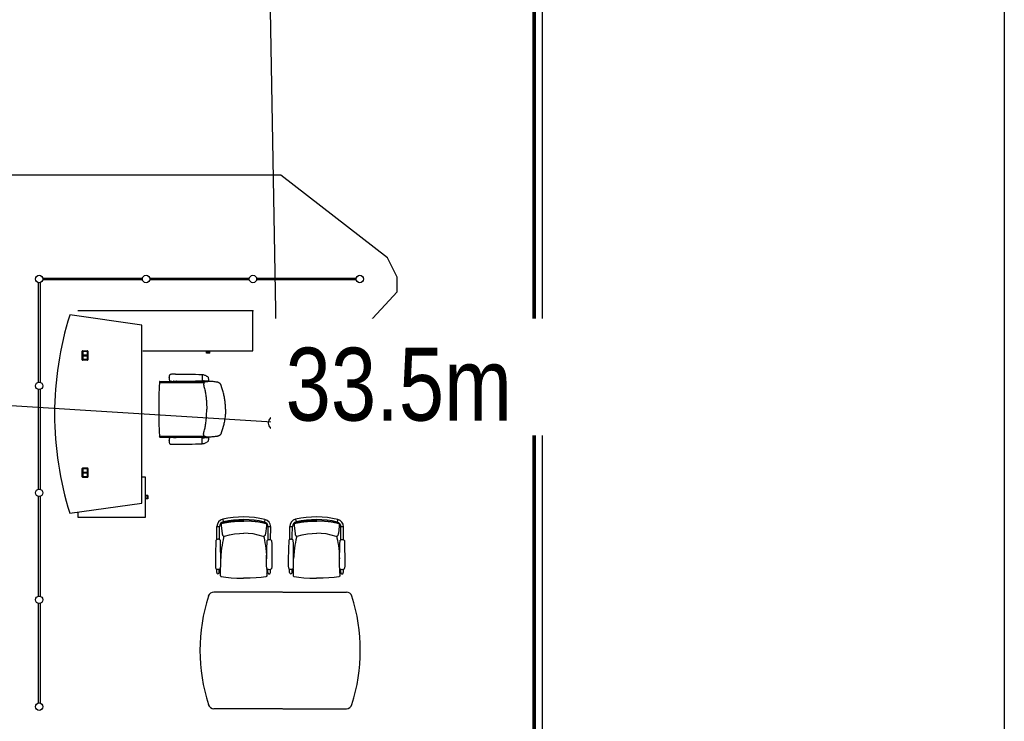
# Model space of a CAD drawing. Header units: millimetres. Extents: x 391350 to 515311, y -283575 to -199836.
# Tile 74 of 102: x 505177 to 515311, y -279219 to -272000. Entities that reach past the tile are written whole.
import ezdxf

# ---------------------------------------------------------------- set-up
doc = ezdxf.new("R2010")
doc.units = ezdxf.units.MM
doc.set_wipeout_variables(frame=1)
doc.layers.add('Evac_Occupant', color=183, linetype='Continuous')
doc.layers.add('Evac_Path_Fail', color=1, linetype='Continuous')
doc.styles.get("Standard").update_dxf_attribs({"font": 'arial.ttf'})

msp = doc.modelspace()

# ---------------------------------------------------------------- linework, layer by layer
at = {"color": 0}
for p, q in [((510471, -250501), (510471, -280880)), ((510481, -250501), (510481, -280880)), ((510556, -250501), (510556, -280930)), ((510459, -260298), (510459, -280880)), ((505370, -275730), (505370, -274705)), ((505387, -274705), (505387, -275730)), ((505416, -274659), (506441, -274659)), ((506441, -274676), (505416, -274676)), ((506516, -274659), (507541, -274659)), ((507541, -274676), (506516, -274676)), ((507616, -274659), (508641, -274659)), ((508641, -274676), (507616, -274676)), ((507576, -274997), (505776, -274997)), ((507576, -275407), (507576, -274997)), ((506436, -275143), (505693, -275038)), ((506436, -276973), (506436, -275143)), ((505822, -275498), (505822, -275412)), ((505828, -275406), (505874, -275406)), ((505828, -275414), (505828, -275496)), ((505828, -275414), (505828, -275454)), ((505830, -275412), (505872, -275412)), ((505872, -275412), (505830, -275412)), ((505873, -275414), (505873, -275454)), ((505874, -275496), (505874, -275414)), ((505880, -275412), (505880, -275498)), ((506446, -275407), (507576, -275407)), ((507099, -275420), (507099, -275407)), ((507133, -275420), (507099, -275420)), ((507099, -275432), (507099, -275420)), ((507133, -275432), (507099, -275432)), ((507133, -275420), (507133, -275407)), ((507133, -275432), (507133, -275420)), ((505873, -275452), (505828, -275452)), ((505873, -275454), (505828, -275454)), ((505828, -275455), (505873, -275455)), ((505828, -275496), (505828, -275455)), ((505828, -275457), (505873, -275457)), ((505874, -275504), (505828, -275504)), ((505872, -275497), (505830, -275497)), ((505830, -275498), (505872, -275498)), ((505873, -275455), (505873, -275496)), ((506617, -275725), (506621, -275732)), ((506619, -275722), (506754, -275722)), ((506622, -275732), (507077, -275732)), ((506715, -275684, 0), (506715, -275683, 0)), ((506715, -275684, 0), (506715, -275685, 0)), ((506757, -275721), (506757, -275721)), ((506761, -275719), (506787, -275719)), ((506790, -275721), (506790, -275721)), ((506794, -275722), (507084, -275722)), ((507055, -275654, 0), (507055, -275715, 0)), ((507055, -275654, 0), (507058, -275654, 0)), ((507055, -275714, 0), (507069, -275714, 0)), ((507123, -275718, 0), (507085, -275718, 0)), ((507090, -275718, 0), (507095, -275721, 0)), ((507095, -275718, 0), (507115, -275718, 0)), ((507095, -275721, 0), (507098, -275721, 0)), ((507099, -275718, 0), (507097, -275718, 0)), ((507098, -275721, 0), (507112, -275721, 0)), ((507111, -275718, 0), (507099, -275718, 0)), ((507111, -275718, 0), (507113, -275718, 0)), ((507112, -275721, 0), (507115, -275721, 0)), ((507120, -275718, 0), (507115, -275721, 0)), ((505370, -276830), (505370, -275805)), ((505387, -275805), (505387, -276830)), ((507295, -276008), (507295, -276008)), ((507295, -276008), (507295, -276008)), ((506617, -276291), (506621, -276284)), ((506619, -276294), (506754, -276294)), ((506622, -276284), (507077, -276284)), ((506715, -276332, 0), (506715, -276331, 0)), ((506715, -276332, 0), (506715, -276333, 0)), ((506757, -276296), (506757, -276296)), ((506761, -276297), (506787, -276297)), ((506790, -276296), (506790, -276296)), ((506794, -276294), (507084, -276294)), ((507055, -276363, 0), (507055, -276302, 0)), ((507055, -276302, 0), (507069, -276302, 0)), ((507123, -276298, 0), (507085, -276298, 0)), ((507090, -276298, 0), (507095, -276295, 0)), ((507095, -276295, 0), (507098, -276295, 0)), ((507095, -276298, 0), (507115, -276298, 0)), ((507099, -276298, 0), (507097, -276298, 0)), ((507098, -276295, 0), (507112, -276295, 0)), ((507111, -276298, 0), (507099, -276298, 0)), ((507111, -276298, 0), (507113, -276298, 0)), ((507112, -276295, 0), (507115, -276295, 0)), ((507120, -276298, 0), (507115, -276295, 0)), ((507055, -276362, 0), (507058, -276362, 0)), ((505822, -276704), (505822, -276618)), ((505828, -276612), (505874, -276612)), ((505828, -276620), (505828, -276660)), ((505828, -276620), (505828, -276702)), ((505830, -276618), (505872, -276618)), ((505872, -276618), (505830, -276618)), ((505873, -276620), (505873, -276660)), ((505874, -276702), (505874, -276620)), ((505880, -276618), (505880, -276704)), ((505873, -276658), (505828, -276658)), ((505873, -276660), (505828, -276660)), ((505828, -276661), (505873, -276661)), ((505828, -276702), (505828, -276661)), ((505828, -276663), (505873, -276663)), ((505874, -276710), (505828, -276710)), ((505872, -276703), (505830, -276703)), ((505830, -276704), (505872, -276704)), ((505873, -276661), (505873, -276702)), ((506473, -276708), (506436, -276708)), ((506473, -277119), (506473, -276708)), ((505370, -277930), (505370, -276905)), ((505387, -276905), (505387, -277930)), ((506485, -276896), (506473, -276896)), ((506485, -276930), (506473, -276930)), ((506485, -276896), (506485, -276930)), ((506497, -276896), (506485, -276896)), ((506497, -276930), (506485, -276930)), ((506497, -276896), (506497, -276930)), ((505693, -277077), (506436, -276973)), ((505776, -277065), (505776, -277119)), ((505776, -277119), (506473, -277119)), ((507267, -277140, 0), (507273, -277166, 0)), ((507702, -277142, 0), (507696, -277168, 0)), ((508017, -277140, 0), (508023, -277166, 0)), ((508452, -277142, 0), (508446, -277168, 0)), ((507207, -277349, 0), (507207, -277215, 0)), ((507207, -277215, 0), (507234, -277215, 0)), ((507233, -277317, 0), (507234, -277215, 0)), ((507252, -277183, 0), (507251, -277185, 0)), ((507251, -277185, 0), (507251, -277194, 0)), ((507251, -277185, 0), (507251, -277185, 0)), ((507253, -277182, 0), (507252, -277183, 0)), ((507254, -277181, 0), (507253, -277182, 0)), ((507263, -277177, 0), (507263, -277177, 0)), ((507705, -277179, 0), (507705, -277179, 0)), ((507714, -277183, 0), (507716, -277184, 0)), ((507716, -277184, 0), (507717, -277185, 0)), ((507717, -277185, 0), (507717, -277187, 0)), ((507717, -277187, 0), (507717, -277188, 0)), ((507717, -277188, 0), (507717, -277197, 0)), ((507734, -277319, 0), (507734, -277217, 0)), ((507761, -277218, 0), (507734, -277217, 0)), ((507760, -277351, 0), (507761, -277218, 0)), ((507957, -277349, 0), (507957, -277215, 0)), ((507957, -277215, 0), (507984, -277215, 0)), ((507983, -277317, 0), (507984, -277215, 0)), ((508002, -277183, 0), (508001, -277185, 0)), ((508001, -277185, 0), (508001, -277194, 0)), ((508001, -277185, 0), (508001, -277185, 0)), ((508003, -277182, 0), (508002, -277183, 0)), ((508004, -277181, 0), (508003, -277182, 0)), ((508013, -277177, 0), (508013, -277177, 0)), ((508455, -277179, 0), (508455, -277179, 0)), ((508464, -277183, 0), (508466, -277184, 0)), ((508466, -277184, 0), (508467, -277185, 0)), ((508467, -277185, 0), (508467, -277187, 0)), ((508467, -277187, 0), (508467, -277188, 0)), ((508467, -277188, 0), (508467, -277197, 0)), ((508484, -277319, 0), (508484, -277217, 0)), ((508511, -277218, 0), (508484, -277217, 0)), ((508510, -277351, 0), (508511, -277218, 0)), ((507201, -277351, 0), (507201, -277351, 0)), ((507233, -277349, 0), (507233, -277317, 0)), ((507239, -277352, 0), (507239, -277352, 0)), ((507278, -277314, 0), (507278, -277317, 0)), ((507278, -277317, 0), (507278, -277317, 0)), ((507284, -277314, 0), (507284, -277314, 0)), ((507683, -277316, 0), (507683, -277316, 0)), ((507689, -277316, 0), (507690, -277319, 0)), ((507690, -277319, 0), (507690, -277319, 0)), ((507728, -277354, 0), (507728, -277354, 0)), ((507734, -277351, 0), (507734, -277319, 0)), ((507766, -277354, 0), (507766, -277354, 0)), ((507951, -277351, 0), (507951, -277351, 0)), ((507983, -277349, 0), (507983, -277317, 0)), ((507989, -277352, 0), (507989, -277352, 0)), ((508028, -277314, 0), (508028, -277317, 0)), ((508028, -277317, 0), (508028, -277317, 0)), ((508034, -277314, 0), (508034, -277314, 0)), ((508433, -277316, 0), (508433, -277316, 0)), ((508439, -277316, 0), (508440, -277319, 0)), ((508440, -277319, 0), (508440, -277319, 0)), ((508478, -277354, 0), (508478, -277354, 0)), ((508484, -277351, 0), (508484, -277319, 0)), ((508516, -277354, 0), (508516, -277354, 0)), ((507248, -277518, 0), (507246, -277543, 0)), ((507717, -277521, 0), (507719, -277546, 0)), ((507998, -277518, 0), (507996, -277543, 0)), ((508467, -277521, 0), (508469, -277546, 0)), ((507205, -277687, 0), (507205, -277651, 0)), ((507232, -277687, 0), (507232, -277651, 0)), ((507732, -277689, 0), (507732, -277654, 0)), ((507759, -277689, 0), (507759, -277654, 0)), ((507955, -277687, 0), (507955, -277651, 0)), ((507982, -277687, 0), (507982, -277651, 0)), ((508482, -277689, 0), (508482, -277654, 0)), ((508509, -277689, 0), (508509, -277654, 0)), ((507241, -277678, 0), (507241, -277694, 0)), ((507241, -277694, 0), (507241, -277701, 0)), ((507241, -277694, 0), (507241, -277695, 0)), ((507241, -277695, 0), (507241, -277701, 0)), ((507241, -277701, 0), (507241, -277706, 0)), ((507252, -277730, 0), (507252, -277730, 0)), ((507711, -277732, 0), (507711, -277732, 0)), ((507723, -277680, 0), (507722, -277696, 0)), ((507722, -277696, 0), (507722, -277703, 0)), ((507722, -277696, 0), (507722, -277697, 0)), ((507722, -277697, 0), (507722, -277704, 0)), ((507722, -277704, 0), (507722, -277708, 0)), ((507991, -277678, 0), (507991, -277694, 0)), ((507991, -277694, 0), (507991, -277701, 0)), ((507991, -277694, 0), (507991, -277695, 0)), ((507991, -277695, 0), (507991, -277701, 0)), ((507991, -277701, 0), (507991, -277706, 0)), ((508002, -277730, 0), (508002, -277730, 0)), ((508461, -277732, 0), (508461, -277732, 0)), ((508473, -277680, 0), (508472, -277696, 0)), ((508472, -277696, 0), (508472, -277703, 0)), ((508472, -277696, 0), (508472, -277697, 0)), ((508472, -277697, 0), (508472, -277704, 0)), ((508472, -277704, 0), (508472, -277708, 0)), ((507881, -277889), (507176, -277889)), ((507884, -277889), (508540, -277889)), ((505370, -279030), (505370, -278005)), ((505387, -278005), (505387, -279030)), ((507881, -279089), (507176, -279089)), ((507884, -279089), (508540, -279089))]:
    msp.add_line(p, q, dxfattribs=at)
msp.add_lwpolyline([(456689, -248700), (515311, -248700), (515311, -283575), (456689, -283575)], close=True, dxfattribs=at)
at = {"color": 0, "extrusion": (0, 0, -1), "flags": 128}
msp.add_lwpolyline([(-507295, -276008), (-507295, -275997), (-507295, -275986), (-507294, -275975), (-507294, -275963), (-507293, -275952), (-507292, -275941), (-507291, -275929), (-507290, -275918), (-507288, -275907), (-507286, -275896), (-507284, -275885), (-507282, -275874), (-507280, -275863), (-507277, -275852), (-507274, -275841), (-507271, -275830), (-507265, -275809), (-507259, -275787), (-507252, -275765), (-507251, -275762), (-507250, -275760), (-507249, -275757), (-507248, -275754), (-507247, -275752), (-507245, -275750), (-507243, -275748), (-507241, -275745), (-507239, -275743), (-507237, -275742), (-507235, -275740), (-507232, -275738), (-507230, -275737), (-507228, -275735), (-507225, -275734), (-507222, -275733), (-507220, -275732), (-507217, -275731), (-507214, -275730), (-507212, -275730), (-507206, -275729), (-507201, -275728), (-507189, -275726), (-507178, -275725), (-507167, -275724), (-507156, -275723), (-507145, -275723), (-507133, -275722), (-507122, -275722), (-507116, -275722), (-507111, -275722), (-507105, -275722), (-507099, -275723), (-507096, -275723), (-507093, -275724), (-507090, -275725), (-507088, -275725), (-507085, -275726), (-507083, -275728), (-507080, -275729), (-507078, -275731), (-507076, -275733), (-507075, -275734), (-507074, -275735), (-507074, -275736), (-507073, -275738), (-507072, -275740), (-507071, -275743), (-507071, -275746), (-507070, -275749), (-507070, -275752), (-507070, -275755), (-507070, -275757), (-507071, -275760), (-507071, -275763), (-507072, -275769), (-507074, -275774), (-507077, -275785), (-507080, -275796), (-507083, -275807), (-507085, -275818), (-507087, -275829), (-507089, -275840), (-507091, -275851), (-507093, -275862), (-507094, -275873), (-507096, -275884), (-507097, -275896), (-507098, -275907), (-507099, -275918), (-507100, -275929), (-507100, -275941), (-507101, -275952), (-507101, -275963), (-507102, -275986), (-507102, -276008)], dxfattribs=at)
at = {"color": 0, "flags": 128}
msp.add_lwpolyline([(507295, -276008), (507295, -276020), (507295, -276031), (507294, -276042), (507294, -276054), (507293, -276065), (507292, -276076), (507291, -276087), (507290, -276099), (507288, -276110), (507286, -276121), (507284, -276132), (507282, -276143), (507280, -276154), (507277, -276165), (507274, -276176), (507271, -276186), (507265, -276208), (507259, -276230), (507252, -276252), (507251, -276255), (507250, -276257), (507249, -276260), (507248, -276262), (507247, -276265), (507245, -276267), (507243, -276269), (507241, -276271), (507239, -276273), (507237, -276275), (507235, -276277), (507232, -276278), (507230, -276280), (507228, -276281), (507225, -276282), (507222, -276284), (507220, -276285), (507217, -276285), (507214, -276286), (507212, -276287), (507206, -276288), (507201, -276289), (507189, -276290), (507178, -276292), (507167, -276293), (507156, -276293), (507145, -276294), (507133, -276295), (507122, -276295), (507116, -276295), (507111, -276294), (507105, -276294), (507099, -276294), (507096, -276293), (507093, -276293), (507090, -276292), (507088, -276291), (507085, -276290), (507083, -276289), (507080, -276288), (507078, -276286), (507076, -276284), (507075, -276283), (507074, -276281), (507074, -276280), (507073, -276279), (507072, -276276), (507071, -276274), (507071, -276271), (507070, -276268), (507070, -276265), (507070, -276262), (507070, -276259), (507071, -276257), (507071, -276254), (507072, -276248), (507074, -276243), (507077, -276232), (507080, -276221), (507083, -276210), (507085, -276199), (507087, -276188), (507089, -276177), (507091, -276166), (507093, -276155), (507094, -276143), (507096, -276132), (507097, -276121), (507098, -276110), (507099, -276099), (507100, -276087), (507100, -276076), (507101, -276065), (507101, -276053), (507102, -276031), (507102, -276008)], dxfattribs=at)
at = {"color": 0, "elevation": 0}
for points in [[(507484, -277155), (507424, -277156), (507366, -277160), (507312, -277167), (507263, -277177)], [(507484, -277155), (507545, -277156), (507603, -277161), (507657, -277169), (507705, -277179)], [(508234, -277155), (508174, -277156), (508116, -277160), (508062, -277167), (508013, -277177)], [(508234, -277155), (508295, -277156), (508353, -277161), (508407, -277169), (508455, -277179)], [(507251, -277195), (507252, -277209), (507261, -277285)], [(507263, -277177), (507261, -277178), (507258, -277179), (507256, -277180), (507254, -277181)], [(507705, -277179), (507708, -277180), (507710, -277181), (507712, -277182), (507714, -277183)], [(507717, -277197), (507716, -277211), (507707, -277287)], [(508001, -277195), (508002, -277209), (508011, -277285)], [(508013, -277177), (508011, -277178), (508008, -277179), (508006, -277180), (508004, -277181)], [(508455, -277179), (508458, -277180), (508460, -277181), (508462, -277182), (508464, -277183)], [(508467, -277197), (508466, -277211), (508457, -277287)], [(507197, -277360), (507196, -277390), (507195, -277418), (507194, -277445), (507194, -277469), (507193, -277491), (507192, -277512), (507192, -277532), (507192, -277551), (507191, -277568), (507191, -277585), (507191, -277600), (507191, -277614), (507192, -277625), (507193, -277634), (507194, -277641), (507196, -277647)], [(507201, -277351), (507200, -277353), (507198, -277355), (507197, -277358), (507197, -277360)], [(507239, -277352), (507234, -277349), (507229, -277347), (507223, -277346), (507217, -277346), (507211, -277347), (507206, -277349), (507201, -277351)], [(507243, -277360), (507243, -277358), (507242, -277355), (507240, -277353), (507239, -277352)], [(507241, -277647), (507243, -277642), (507245, -277635), (507246, -277625), (507246, -277614), (507246, -277600), (507247, -277585), (507246, -277569), (507246, -277551), (507246, -277532), (507246, -277513), (507246, -277492), (507245, -277469), (507245, -277445), (507244, -277419), (507244, -277390), (507243, -277360)], [(507278, -277317), (507275, -277328), (507270, -277352), (507265, -277378), (507260, -277407), (507256, -277438), (507252, -277472), (507249, -277508), (507248, -277518)], [(507261, -277285), (507261, -277289), (507262, -277293), (507263, -277296), (507264, -277300), (507265, -277302), (507266, -277305), (507268, -277308), (507270, -277310), (507273, -277313), (507277, -277314), (507281, -277315), (507284, -277314)], [(507284, -277314), (507335, -277301), (507388, -277290), (507438, -277285), (507484, -277283)], [(507683, -277316), (507632, -277302), (507580, -277291), (507530, -277285), (507484, -277283)], [(507707, -277287), (507706, -277291), (507705, -277295), (507704, -277298), (507703, -277302), (507702, -277304), (507701, -277307), (507699, -277310), (507697, -277312), (507695, -277315), (507691, -277316), (507686, -277317), (507683, -277316)], [(507690, -277319), (507692, -277330), (507697, -277354), (507702, -277381), (507707, -277409), (507711, -277440), (507714, -277474), (507717, -277511), (507717, -277521)], [(507723, -277650), (507721, -277644), (507720, -277637), (507719, -277628), (507718, -277616), (507718, -277603), (507718, -277587), (507718, -277571), (507719, -277553), (507719, -277535), (507719, -277515), (507720, -277494), (507721, -277471), (507721, -277447), (507722, -277421), (507723, -277393), (507724, -277362)], [(507724, -277362), (507724, -277360), (507725, -277358), (507727, -277355), (507728, -277354)], [(507728, -277354), (507733, -277351), (507738, -277349), (507744, -277348), (507750, -277348), (507756, -277349), (507761, -277351), (507766, -277354)], [(507766, -277354), (507767, -277355), (507769, -277358), (507770, -277360), (507770, -277362)], [(507770, -277362), (507771, -277393), (507771, -277421), (507772, -277447), (507772, -277471), (507773, -277494), (507773, -277515), (507773, -277535), (507773, -277553), (507773, -277571), (507774, -277588), (507773, -277603), (507773, -277617), (507773, -277628), (507772, -277637), (507770, -277644), (507768, -277650)], [(507947, -277360), (507946, -277390), (507945, -277418), (507944, -277445), (507944, -277469), (507943, -277491), (507942, -277512), (507942, -277532), (507942, -277551), (507941, -277568), (507941, -277585), (507941, -277600), (507941, -277614), (507942, -277625), (507943, -277634), (507944, -277641), (507946, -277647)], [(507951, -277351), (507950, -277353), (507948, -277355), (507947, -277358), (507947, -277360)], [(507989, -277352), (507984, -277349), (507979, -277347), (507973, -277346), (507967, -277346), (507961, -277347), (507956, -277349), (507951, -277351)], [(507993, -277360), (507993, -277358), (507992, -277355), (507990, -277353), (507989, -277352)], [(507991, -277647), (507993, -277642), (507995, -277635), (507996, -277625), (507996, -277614), (507996, -277600), (507997, -277585), (507996, -277569), (507996, -277551), (507996, -277532), (507996, -277513), (507996, -277492), (507995, -277469), (507995, -277445), (507994, -277419), (507994, -277390), (507993, -277360)], [(508028, -277317), (508025, -277328), (508020, -277352), (508015, -277378), (508010, -277407), (508006, -277438), (508002, -277472), (507999, -277508), (507998, -277518)], [(508011, -277285), (508011, -277289), (508012, -277293), (508013, -277296), (508014, -277300), (508015, -277302), (508016, -277305), (508018, -277308), (508020, -277310), (508023, -277313), (508027, -277314), (508031, -277315), (508034, -277314)], [(508034, -277314), (508085, -277301), (508138, -277290), (508188, -277285), (508234, -277283)], [(508433, -277316), (508382, -277302), (508330, -277291), (508280, -277285), (508234, -277283)], [(508457, -277287), (508456, -277291), (508455, -277295), (508454, -277298), (508453, -277302), (508452, -277304), (508451, -277307), (508449, -277310), (508447, -277312), (508445, -277315), (508441, -277316), (508436, -277317), (508433, -277316)], [(508440, -277319), (508442, -277330), (508447, -277354), (508452, -277381), (508457, -277409), (508461, -277440), (508464, -277474), (508467, -277511), (508467, -277521)], [(508473, -277650), (508471, -277644), (508470, -277637), (508469, -277628), (508468, -277616), (508468, -277603), (508468, -277587), (508468, -277571), (508469, -277553), (508469, -277535), (508469, -277515), (508470, -277494), (508471, -277471), (508471, -277447), (508472, -277421), (508473, -277393), (508474, -277362)], [(508474, -277362), (508474, -277360), (508475, -277358), (508477, -277355), (508478, -277354)], [(508478, -277354), (508483, -277351), (508488, -277349), (508494, -277348), (508500, -277348), (508506, -277349), (508511, -277351), (508516, -277354)], [(508516, -277354), (508517, -277355), (508519, -277358), (508520, -277360), (508520, -277362)], [(508520, -277362), (508521, -277393), (508521, -277421), (508522, -277447), (508522, -277471), (508523, -277494), (508523, -277515), (508523, -277535), (508523, -277553), (508523, -277571), (508524, -277588), (508523, -277603), (508523, -277617), (508523, -277628), (508522, -277637), (508520, -277644), (508518, -277650)], [(507242, -277647), (507242, -277655), (507241, -277678)], [(507722, -277649), (507723, -277658), (507723, -277680)], [(507992, -277647), (507992, -277655), (507991, -277678)], [(508472, -277649), (508473, -277658), (508473, -277680)], [(507241, -277706), (507241, -277708), (507241, -277709), (507241, -277711), (507241, -277712), (507241, -277714), (507241, -277715), (507242, -277716), (507242, -277718), (507242, -277719), (507242, -277720), (507243, -277722), (507243, -277723), (507244, -277724), (507245, -277726), (507247, -277727), (507248, -277728), (507250, -277729), (507252, -277730), (507252, -277730)], [(507252, -277730), (507300, -277737), (507353, -277742), (507413, -277745), (507482, -277747)], [(507711, -277732), (507664, -277738), (507610, -277743), (507550, -277746), (507482, -277747)], [(507722, -277708), (507722, -277710), (507722, -277712), (507722, -277713), (507722, -277715), (507722, -277716), (507722, -277717), (507722, -277719), (507722, -277720), (507722, -277721), (507721, -277722), (507721, -277724), (507720, -277725), (507719, -277727), (507718, -277728), (507717, -277729), (507715, -277730), (507713, -277731), (507711, -277732), (507711, -277732)], [(507991, -277706), (507991, -277708), (507991, -277709), (507991, -277711), (507991, -277712), (507991, -277714), (507991, -277715), (507992, -277716), (507992, -277718), (507992, -277719), (507992, -277720), (507993, -277722), (507993, -277723), (507994, -277724), (507995, -277726), (507997, -277727), (507998, -277728), (508000, -277729), (508002, -277730), (508002, -277730)], [(508002, -277730), (508050, -277737), (508103, -277742), (508163, -277745), (508232, -277747)], [(508461, -277732), (508414, -277738), (508360, -277743), (508300, -277746), (508232, -277747)], [(508472, -277708), (508472, -277710), (508472, -277712), (508472, -277713), (508472, -277715), (508472, -277716), (508472, -277717), (508472, -277719), (508472, -277720), (508472, -277721), (508471, -277722), (508471, -277724), (508470, -277725), (508469, -277727), (508468, -277728), (508467, -277729), (508465, -277730), (508463, -277731), (508461, -277732), (508461, -277732)]]:
    msp.add_lwpolyline(points, dxfattribs=at)
at = {"color": 0}
for centre in [(505378, -274668), (506478, -274668), (507578, -274668), (508678, -274668), (505378, -275768), (505378, -276868), (505378, -277968), (505378, -279068)]:
    msp.add_circle(centre, 38, dxfattribs=at)
for centre, radius, start, end in [((508926, -276058), 3390, 162.5003, 197.4997), ((505828, -275412), 6, 90, 180), ((505830, -275414), 2, 90, 180), ((505830, -275414), 1.5, 90, 180), ((505872, -275414), 2, 0, 90), ((505872, -275414), 1.5, 0, 90), ((505874, -275412), 6, 0, 90), ((505828, -275498), 6, 180, 270), ((505830, -275496), 2, 180, 270), ((505830, -275496), 1.5, 180, 270), ((505872, -275496), 2, 270, 0), ((505872, -275496), 1.5, 270, 0), ((505874, -275498), 6, 270, 0), ((511614, -276008), 5006, 176.9154, 180), ((506622, -275739), 7, 90, 176.9154), ((506619, -275724), 2, 90, 205.8508), ((506775, -275676, 0), 59.9, 169.4704, 177.393), ((506952, -275686, 0), 237, 177.0251, 179.4324), ((506952, -275683, 0), 237, 180.5676, 182.9749), ((506775, -275693, 0), 59.9, 182.607, 190.5296), ((506739, -275668, 0), 22.5, 148.7282, 172.0131), ((506739, -275700, 0), 22.5, 187.9869, 211.2718), ((506731, -275664, 0), 13.7, 109.4299, 148.4709), ((506731, -275705, 0), 13.7, 211.5291, 250.5701), ((506739, -275686, 0), 37.4, 90.2124, 110.2593), ((506739, -275683, 0), 37.4, 249.7407, 269.7876), ((506765, -276910, 0), 1262, 89.2836, 91.1715), ((506765, -274459, 0), 1262, 268.8285, 270.7164), ((506754, -275717), 5, 270, 315), ((506761, -275724), 5, 90, 135), ((506794, -282549, 0), 6900, 87.8375, 90.1073), ((506794, -268820, 0), 6900, 269.8927, 272.1625), ((506787, -275724), 5, 45, 90), ((506794, -275717), 5, 225, 270), ((507054, -275654, 0), 0.8, 0, 87.8375), ((507054, -275715, 0), 0.8, 272.1625, 0), ((507058, -275724, 0), 70, 73.8763, 90), ((507069, -275749, 0), 35, 62.3396, 90), ((507049, -275753, 0), 100, 56.194, 73.8763), ((507084, -275738), 16, 62.0906, 90), ((507022, -275795, 0), 150, 48.8841, 56.194), ((506825, -275736, 0), 300, 3.7447, 10.4377), ((506825, -275736, 0), 300, 10.4377, 10.471), ((507120, -275682, 0), 0.5, 10.4377, 48.8841), ((507022, -275795, 0), 150, 48.8175, 48.8841), ((507123, -275717, 0), 1.5, 270, 3.7447), ((511614, -276008), 5006, 180, 183.0846), ((506622, -276277), 7, 183.0846, 270), ((506619, -276292), 2, 154.1492, 270), ((506775, -276324, 0), 59.9, 169.4704, 177.393), ((506952, -276334, 0), 237, 177.0251, 179.4324), ((506952, -276331, 0), 237, 180.5676, 182.9749), ((506775, -276341, 0), 59.9, 182.607, 190.5296), ((506739, -276316, 0), 22.5, 148.7282, 172.0131), ((506731, -276312, 0), 13.7, 109.4299, 148.4709), ((506739, -276334, 0), 37.4, 90.2124, 110.2593), ((506765, -277558, 0), 1262, 89.2836, 91.1715), ((506754, -276299), 5, 45, 90), ((506761, -276292), 5, 225, 270), ((506794, -283196, 0), 6900, 87.8375, 90.1073), ((506787, -276292), 5, 270, 315), ((506794, -276299), 5, 90, 135), ((507054, -276302, 0), 0.8, 0, 87.8375), ((507069, -276267, 0), 35, 270, 297.6604), ((507049, -276264, 0), 100, 286.1237, 303.806), ((507084, -276278), 16, 270, 297.9094), ((507022, -276222, 0), 150, 303.806, 311.1159), ((506825, -276280, 0), 300, 349.5623, 356.2553), ((507022, -276222, 0), 150, 311.1159, 311.1825), ((507120, -276335, 0), 0.5, 311.1159, 349.5623), ((506825, -276280, 0), 300, 349.529, 349.5623), ((507123, -276300, 0), 1.5, 356.2553, 90), ((506739, -276348, 0), 22.5, 187.9869, 211.2718), ((506731, -276353, 0), 13.7, 211.5291, 250.5701), ((506739, -276331, 0), 37.4, 249.7407, 269.7876), ((506765, -275106, 0), 1262, 268.8285, 270.7164), ((506794, -269468, 0), 6900, 269.8927, 272.1625), ((507054, -276363, 0), 0.8, 272.1625, 0), ((507058, -276292, 0), 70, 270, 286.1237), ((505828, -276618), 6, 90, 180), ((505830, -276620), 2, 90, 180), ((505830, -276620), 1.5, 90, 180), ((505872, -276620), 2, 0, 90), ((505872, -276620), 1.5, 0, 90), ((505874, -276618), 6, 0, 90), ((505828, -276704), 6, 180, 270), ((505830, -276702), 1.5, 180, 270), ((505830, -276702), 2, 180, 270), ((505872, -276702), 1.5, 270, 0), ((505872, -276702), 2, 270, 0), ((505874, -276704), 6, 270, 0), ((507284, -277215, 0), 76.7, 102.7237, 179.7274), ((507480, -278083, 0), 967, 76.7312, 102.7237), ((507480, -278083, 0), 940, 76.7312, 102.7237), ((507684, -277217, 0), 76.7, 359.7274, 76.7312), ((508034, -277215, 0), 76.7, 102.7237, 179.7274), ((508230, -278083, 0), 967, 76.7312, 102.7237), ((508230, -278083, 0), 940, 76.7312, 102.7237), ((508434, -277217, 0), 76.7, 359.7274, 76.7312), ((507284, -277215, 0), 50, 102.7237, 179.7274), ((507684, -277217, 0), 50, 359.7274, 76.7312), ((508034, -277215, 0), 50, 102.7237, 179.7274), ((508434, -277217, 0), 50, 359.7274, 76.7312), ((507219, -277608, 0), 45.5, 239.5373, 300.2634), ((507746, -277610, 0), 45.5, 239.1914, 299.9176), ((507969, -277608, 0), 45.5, 239.5373, 300.2634), ((508496, -277610, 0), 45.5, 239.1914, 299.9176), ((507218, -277687, 0), 13.3, 179.7274, 359.7274), ((507745, -277689, 0), 13.3, 179.7274, 359.7274), ((507968, -277687, 0), 13.3, 179.7274, 359.7274), ((508495, -277689, 0), 13.3, 179.7274, 359.7274), ((508883, -278489), 1850, 162.4417, 197.5583), ((507176, -277949), 60, 90, 162.4417), ((508540, -277949), 60, 17.5583, 90), ((506833, -278489), 1850, 342.4417, 17.5583), ((507176, -279029), 60, 197.5583, 270), ((508540, -279029), 60, 270, 342.4417)]:
    msp.add_arc(centre, radius, start, end, dxfattribs=at)
for points, knots in [([(507264, -277181, 0), (507266, -277180, 0), (507271, -277179, 0), (507279, -277177, 0), (507287, -277175, 0), (507297, -277174, 0), (507307, -277172, 0), (507319, -277170, 0), (507331, -277168, 0), (507345, -277166, 0), (507358, -277164, 0), (507371, -277163, 0), (507383, -277162, 0), (507395, -277161, 0), (507407, -277160, 0), (507420, -277160, 0), (507435, -277159, 0), (507451, -277159, 0), (507468, -277159, 0), (507479, -277159, 0), (507484, -277159, 0)], [0, 0, 0, 0, 7.282537, 15.221161, 23.935757, 33.543876, 44.164639, 55.911564, 68.778606, 82.382173, 96.154559, 109.275035, 121.159997, 132.603251, 144.532305, 157.620734, 172.542706, 189.04602, 206.227621, 222.359385, 222.359385, 222.359385, 222.359385]), ([(507705, -277183, 0), (507703, -277182, 0), (507698, -277181, 0), (507690, -277179, 0), (507681, -277177, 0), (507672, -277175, 0), (507661, -277173, 0), (507650, -277171, 0), (507637, -277169, 0), (507624, -277167, 0), (507611, -277166, 0), (507598, -277164, 0), (507586, -277163, 0), (507574, -277162, 0), (507562, -277161, 0), (507548, -277160, 0), (507534, -277160, 0), (507517, -277159, 0), (507501, -277159, 0), (507490, -277159, 0), (507484, -277159, 0)], [0, 0, 0, 0, 7.282537, 15.221161, 23.935757, 33.543876, 44.164639, 55.911564, 68.778606, 82.382173, 96.154559, 109.275035, 121.159997, 132.603251, 144.532305, 157.620734, 172.542706, 189.04602, 206.227621, 222.359385, 222.359385, 222.359385, 222.359385]), ([(508014, -277181, 0), (508016, -277180, 0), (508021, -277179, 0), (508029, -277177, 0), (508037, -277175, 0), (508047, -277174, 0), (508057, -277172, 0), (508069, -277170, 0), (508081, -277168, 0), (508095, -277166, 0), (508108, -277164, 0), (508121, -277163, 0), (508133, -277162, 0), (508145, -277161, 0), (508157, -277160, 0), (508170, -277160, 0), (508185, -277159, 0), (508201, -277159, 0), (508218, -277159, 0), (508229, -277159, 0), (508234, -277159, 0)], [0, 0, 0, 0, 7.282537, 15.221161, 23.935757, 33.543876, 44.164639, 55.911564, 68.778606, 82.382173, 96.154559, 109.275035, 121.159997, 132.603251, 144.532305, 157.620734, 172.542706, 189.04602, 206.227621, 222.359385, 222.359385, 222.359385, 222.359385]), ([(508455, -277183, 0), (508453, -277182, 0), (508448, -277181, 0), (508440, -277179, 0), (508431, -277177, 0), (508422, -277175, 0), (508411, -277173, 0), (508400, -277171, 0), (508387, -277169, 0), (508374, -277167, 0), (508361, -277166, 0), (508348, -277164, 0), (508336, -277163, 0), (508324, -277162, 0), (508312, -277161, 0), (508298, -277160, 0), (508284, -277160, 0), (508267, -277159, 0), (508251, -277159, 0), (508240, -277159, 0), (508234, -277159, 0)], [0, 0, 0, 0, 7.282537, 15.221161, 23.935757, 33.543876, 44.164639, 55.911564, 68.778606, 82.382173, 96.154559, 109.275035, 121.159997, 132.603251, 144.532305, 157.620734, 172.542706, 189.04602, 206.227621, 222.359385, 222.359385, 222.359385, 222.359385]), ([(507264, -277180, 0), (507263, -277180, 0), (507263, -277179, 0), (507263, -277178, 0), (507263, -277178, 0), (507263, -277177, 0), (507263, -277177, 0), (507263, -277177, 0)], [0, 0, 0, 0, 0.513298, 1.672591, 2.491069, 2.896647, 2.937366, 2.937366, 2.937366, 2.937366]), ([(507705, -277182, 0), (507705, -277182, 0), (507705, -277181, 0), (507705, -277180, 0), (507705, -277180, 0), (507705, -277179, 0), (507705, -277179, 0), (507705, -277179, 0)], [0, 0, 0, 0, 0.513298, 1.672591, 2.491069, 2.896647, 2.937366, 2.937366, 2.937366, 2.937366]), ([(508014, -277180, 0), (508013, -277180, 0), (508013, -277179, 0), (508013, -277178, 0), (508013, -277178, 0), (508013, -277177, 0), (508013, -277177, 0), (508013, -277177, 0)], [0, 0, 0, 0, 0.513298, 1.672591, 2.491069, 2.896647, 2.937366, 2.937366, 2.937366, 2.937366]), ([(508455, -277182, 0), (508455, -277182, 0), (508455, -277181, 0), (508455, -277180, 0), (508455, -277180, 0), (508455, -277179, 0), (508455, -277179, 0), (508455, -277179, 0)], [0, 0, 0, 0, 0.513298, 1.672591, 2.491069, 2.896647, 2.937366, 2.937366, 2.937366, 2.937366]), ([(507688, -277322, 0), (507688, -277322, 0), (507688, -277321, 0), (507688, -277321, 0), (507688, -277320, 0), (507688, -277320, 0), (507688, -277319, 0), (507688, -277319, 0)], [0, 0, 0, 0, 0.51218, 1.056524, 1.604318, 2.125846, 2.593214, 2.593214, 2.593214, 2.593214]), ([(508438, -277322, 0), (508438, -277322, 0), (508438, -277321, 0), (508438, -277321, 0), (508438, -277320, 0), (508438, -277320, 0), (508438, -277319, 0), (508438, -277319, 0)], [0, 0, 0, 0, 0.51218, 1.056524, 1.604318, 2.125846, 2.593214, 2.593214, 2.593214, 2.593214]), ([(507246, -277543, 0), (507246, -277541, 0), (507247, -277534, 0), (507247, -277526, 0), (507248, -277520, 0), (507248, -277518, 0)], [0, 0, 0, 0, 6.602502, 20.084004, 24.910806, 24.910806, 24.910806, 24.910806]), ([(507719, -277545, 0), (507719, -277543, 0), (507718, -277537, 0), (507718, -277528, 0), (507718, -277522, 0), (507717, -277521, 0)], [0, 0, 0, 0, 6.602502, 20.084004, 24.910806, 24.910806, 24.910806, 24.910806]), ([(507996, -277543, 0), (507996, -277541, 0), (507997, -277534, 0), (507997, -277526, 0), (507998, -277520, 0), (507998, -277518, 0)], [0, 0, 0, 0, 6.602502, 20.084004, 24.910806, 24.910806, 24.910806, 24.910806]), ([(508469, -277545, 0), (508469, -277543, 0), (508468, -277537, 0), (508468, -277528, 0), (508468, -277522, 0), (508467, -277521, 0)], [0, 0, 0, 0, 6.602502, 20.084004, 24.910806, 24.910806, 24.910806, 24.910806]), ([(507241, -277694, 0), (507241, -277693, 0), (507241, -277689, 0), (507241, -277682, 0), (507241, -277674, 0), (507241, -277666, 0), (507241, -277659, 0), (507242, -277653, 0), (507242, -277649, 0), (507242, -277647, 0)], [0, 0, 0, 0, 2.508809, 11.774259, 20.413863, 28.277147, 35.372913, 41.760594, 46.39044, 46.39044, 46.39044, 46.39044]), ([(507722, -277696, 0), (507722, -277695, 0), (507723, -277691, 0), (507723, -277684, 0), (507723, -277676, 0), (507723, -277668, 0), (507723, -277661, 0), (507723, -277655, 0), (507722, -277651, 0), (507722, -277650, 0)], [0, 0, 0, 0, 2.508809, 11.774259, 20.413863, 28.277147, 35.372913, 41.760594, 46.39044, 46.39044, 46.39044, 46.39044]), ([(507991, -277694, 0), (507991, -277693, 0), (507991, -277689, 0), (507991, -277682, 0), (507991, -277674, 0), (507991, -277666, 0), (507991, -277659, 0), (507992, -277653, 0), (507992, -277649, 0), (507992, -277647, 0)], [0, 0, 0, 0, 2.508809, 11.774259, 20.413863, 28.277147, 35.372913, 41.760594, 46.39044, 46.39044, 46.39044, 46.39044]), ([(508472, -277696, 0), (508472, -277695, 0), (508473, -277691, 0), (508473, -277684, 0), (508473, -277676, 0), (508473, -277668, 0), (508473, -277661, 0), (508473, -277655, 0), (508472, -277651, 0), (508472, -277650, 0)], [0, 0, 0, 0, 2.508809, 11.774259, 20.413863, 28.277147, 35.372913, 41.760594, 46.39044, 46.39044, 46.39044, 46.39044]), ([(507241, -277701, 0), (507241, -277702, 0), (507241, -277703, 0), (507241, -277705, 0), (507241, -277705, 0)], [0, 0, 0, 0, 3.144716, 4.374955, 4.374955, 4.374955, 4.374955]), ([(507722, -277703, 0), (507722, -277704, 0), (507722, -277706, 0), (507722, -277707, 0), (507722, -277708, 0)], [0, 0, 0, 0, 3.144716, 4.374955, 4.374955, 4.374955, 4.374955]), ([(507991, -277701, 0), (507991, -277702, 0), (507991, -277703, 0), (507991, -277705, 0), (507991, -277705, 0)], [0, 0, 0, 0, 3.144716, 4.374955, 4.374955, 4.374955, 4.374955]), ([(508472, -277703, 0), (508472, -277704, 0), (508472, -277706, 0), (508472, -277707, 0), (508472, -277708, 0)], [0, 0, 0, 0, 3.144716, 4.374955, 4.374955, 4.374955, 4.374955])]:
    msp.add_open_spline(points, degree=3, knots=knots, dxfattribs=at)
for points in [[(507264, -277181, 0), (507264, -277180, 0), (507264, -277180, 0), (507264, -277180, 0)], [(507705, -277183, 0), (507705, -277183, 0), (507705, -277182, 0), (507705, -277182, 0)], [(508014, -277181, 0), (508014, -277180, 0), (508014, -277180, 0), (508014, -277180, 0)], [(508455, -277183, 0), (508455, -277183, 0), (508455, -277182, 0), (508455, -277182, 0)], [(507278, -277317, 0), (507278, -277316, 0), (507278, -277315, 0), (507278, -277314, 0)], [(507688, -277319, 0), (507688, -277318, 0), (507688, -277317, 0), (507688, -277317, 0)], [(507690, -277319, 0), (507689, -277318, 0), (507689, -277317, 0), (507689, -277316, 0)], [(508028, -277317, 0), (508028, -277316, 0), (508028, -277315, 0), (508028, -277314, 0)], [(508438, -277319, 0), (508438, -277318, 0), (508438, -277317, 0), (508438, -277317, 0)], [(508440, -277319, 0), (508439, -277318, 0), (508439, -277317, 0), (508439, -277316, 0)]]:
    msp.add_open_spline(points, degree=3, dxfattribs=at)
msp.add_point((507576, -274997), dxfattribs=at)
at = {"layer": 'Evac_Occupant'}
msp.add_lwpolyline([(466115, -251082), (476119, -251082), (498658, -251082), (509557, -251082), (507579, -261603), (507721, -269970), (507830, -276144), (486491, -274811), (462153, -273439)], dxfattribs=at)
at = {"layer": 'Evac_Path_Fail'}
msp.add_lwpolyline([(507814, -276150), (509064, -274800), (509064, -274650), (508964, -274450), (507864, -273600), (497914, -273600), (497664, -273750), (496564, -277550), (495164, -278800), (482014, -278800), (481814, -278950), (481564, -279350)], dxfattribs=at)
msp.add_circle((507814, -276150), 75, dxfattribs=at)

# ---------------------------------------------------------------- next in the draw order: wipeouts: each hides what was drawn before it
msp.add_wipeout([(507764, -276275), (510614, -276275), (510614, -275075), (507764, -275075)]).dxf.layer = 'Evac_Path_Fail'

# ---------------------------------------------------------------- next in the draw order: texts
at = {"layer": 'Evac_Path_Fail', "width": 0.8}
msp.add_text('33.5m', height=750, dxfattribs=at).set_placement((507914, -276125))

doc.saveas('drawing.dxf')
